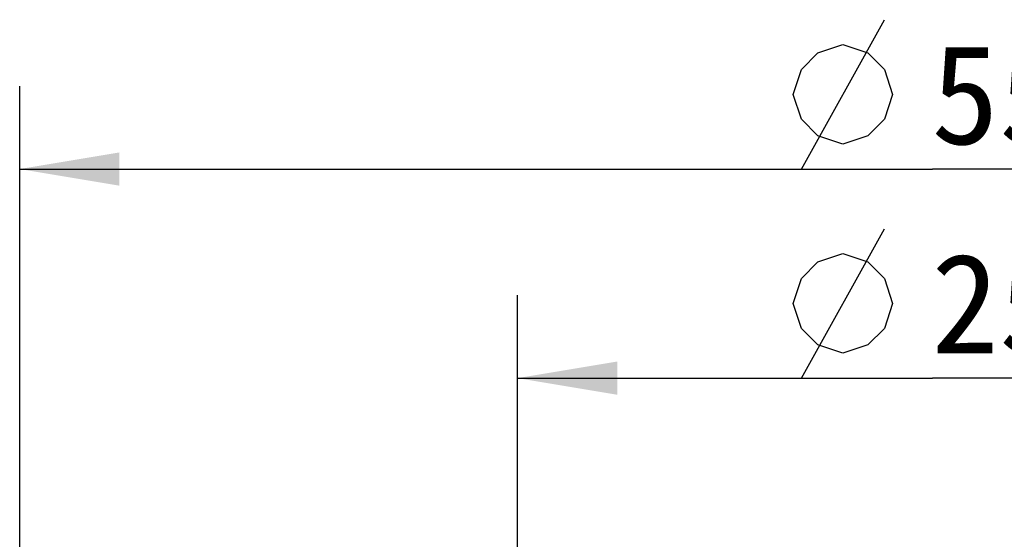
# Model space of a CAD drawing. Header units: millimetres. Extents: x 129 to 224, y 44 to 247.
# Tile 4 of 6: x 132 to 161, y 231 to 247. Entities that reach past the tile are written whole.
import ezdxf
from ezdxf.enums import TextEntityAlignment as Align

# ---------------------------------------------------------------- set-up
doc = ezdxf.new("R2010")
doc.units = ezdxf.units.MM
doc.header["$LTSCALE"] = 23.1
doc.layers.get('0').update_dxf_attribs({"linetype": 'CONTINUOUS'})
doc.layers.add('51__DRAFT_DIMS', color=7, linetype='CONTINUOUS')
doc.styles.get("Standard").update_dxf_attribs({"font": 'simfang.ttf'})
doc.dimstyles.new('DIMSTYLE_1', dxfattribs={"dimtxt": 3, "dimasz": 3, "dimexe": 2.5, "dimexo": 0.5, "dimgap": 0.75, "dimtad": 1, "dimdsep": 46, "dimtxsty": 'STANDARD', "dimblk": '_FILLED', "dimblk1": '_FILLED', "dimblk2": '_FILLED', "dimcen": 0.09, "dimclrt": 3, "dimazin": 2, "dimtp": 0.3, "dimtm": 0.3, "dimtfac": 1, "dimtofl": 0, "dimtmove": 0, "dimatfit": 3, "dimldrblk": '_FILLED', "dimfxl": 1, "dimtolj": 1, "dimarcsym": 0})
doc.dimstyles.new('DIMSTYLE_2', dxfattribs={"dimtxt": 3, "dimasz": 3, "dimexe": 2.5, "dimexo": 0.5, "dimgap": 0.75, "dimtad": 1, "dimdsep": 46, "dimtxsty": 'STANDARD', "dimblk": '_FILLED', "dimblk1": '_FILLED', "dimblk2": '_FILLED', "dimcen": 0.09, "dimclrt": 3, "dimazin": 2, "dimtp": 0.2, "dimtm": 0.2, "dimtfac": 1, "dimtofl": 0, "dimtmove": 0, "dimatfit": 3, "dimldrblk": '_FILLED', "dimfxl": 1, "dimtolj": 1, "dimarcsym": 0})

# ---------------------------------------------------------------- blocks, each defined once
blk = doc.blocks.new('_FILLED')
at = {"color": 0, "linetype": 'ByBlock'}
blk.add_solid([(0, 0), (-1, 0.1667), (-1, -0.1667)], dxfattribs=at)
blk = doc.blocks.new('*D1')
at = {"layer": '51__DRAFT_DIMS', "color": 4}
for p, q in [((131.761, 229.688), (131.761, 244.729)), ((186.761, 229.688), (186.761, 244.729)), ((131.761, 242.229), (159.261, 242.229)), ((186.761, 242.229), (159.261, 242.229))]:
    blk.add_line(p, q, dxfattribs=at)
at = {"layer": '51__DRAFT_DIMS', "color": 4, "xscale": 3, "yscale": 3, "zscale": 3, "rotation": 180}
blk.add_blockref('_FILLED', (131.761, 242.229), dxfattribs=at)
at = {"layer": '51__DRAFT_DIMS', "color": 4, "xscale": 3, "yscale": 3, "zscale": 3}
blk.add_blockref('_FILLED', (186.761, 242.229), dxfattribs=at)
at = {"layer": '51__DRAFT_DIMS', "color": 3}
blk.add_text('55', height=3, dxfattribs=at).set_placement((161.261, 242.979), align=Align.CENTER)
blk = doc.blocks.new('*D2')
at = {"layer": '51__DRAFT_DIMS', "color": 4}
for p, q in [((146.761, 229.188), (146.761, 238.43)), ((171.761, 229.188), (171.761, 238.43)), ((146.761, 235.93), (159.261, 235.93)), ((171.761, 235.93), (159.261, 235.93))]:
    blk.add_line(p, q, dxfattribs=at)
at = {"layer": '51__DRAFT_DIMS', "color": 4, "xscale": 3, "yscale": 3, "zscale": 3, "rotation": 180}
blk.add_blockref('_FILLED', (146.761, 235.93), dxfattribs=at)
at = {"layer": '51__DRAFT_DIMS', "color": 4, "xscale": 3, "yscale": 3, "zscale": 3}
blk.add_blockref('_FILLED', (171.761, 235.93), dxfattribs=at)
at = {"layer": '51__DRAFT_DIMS', "color": 3}
blk.add_text('25', height=3, dxfattribs=at).set_placement((161.261, 236.68), align=Align.CENTER)

msp = doc.modelspace()

# ---------------------------------------------------------------- linework, layer by layer
at = {"layer": '51__DRAFT_DIMS', "color": 3}
for p, q in [((155.3075, 242.2291), (157.8075, 246.7291)), ((155.3075, 235.9302), (157.8075, 240.4302))]:
    msp.add_line(p, q, dxfattribs=at)
for points in [[(155.0575, 244.4791), (155.3075, 245.2291), (155.8075, 245.7291), (156.5575, 245.9791), (157.3075, 245.7291), (157.8075, 245.2291), (158.0575, 244.4791), (157.8075, 243.7291), (157.3075, 243.2291), (156.5575, 242.9791), (155.8075, 243.2291), (155.3075, 243.7291), (155.0575, 244.4791)], [(155.0575, 238.1802), (155.3075, 238.9302), (155.8075, 239.4302), (156.5575, 239.6802), (157.3075, 239.4302), (157.8075, 238.9302), (158.0575, 238.1802), (157.8075, 237.4302), (157.3075, 236.9302), (156.5575, 236.6802), (155.8075, 236.9302), (155.3075, 237.4302), (155.0575, 238.1802)]]:
    msp.add_lwpolyline(points, dxfattribs=at)

# ---------------------------------------------------------------- dimensions: what is measured, and where the dimension line sits
at = {"layer": '51__DRAFT_DIMS', "color": 4}
for base, p1, p2, dimstyle, picture, middle in [((186.7606, 242.2291), (131.7606, 229.188), (186.7606, 229.188), 'DIMSTYLE_1', '*D1', (161.2606, 242.2291)), ((171.7606, 235.9302), (146.7606, 228.688), (171.7606, 228.688), 'DIMSTYLE_2', '*D2', (161.2606, 235.9302))]:
    dim = msp.add_linear_dim(base=base, p1=p1, p2=p2, text='%%c<>', dimstyle=dimstyle, dxfattribs=at)
    dim.commit()
    dim.dimension.update_dxf_attribs({"geometry": picture, "text_midpoint": middle, "dimtype": 160})

doc.saveas('drawing.dxf')
